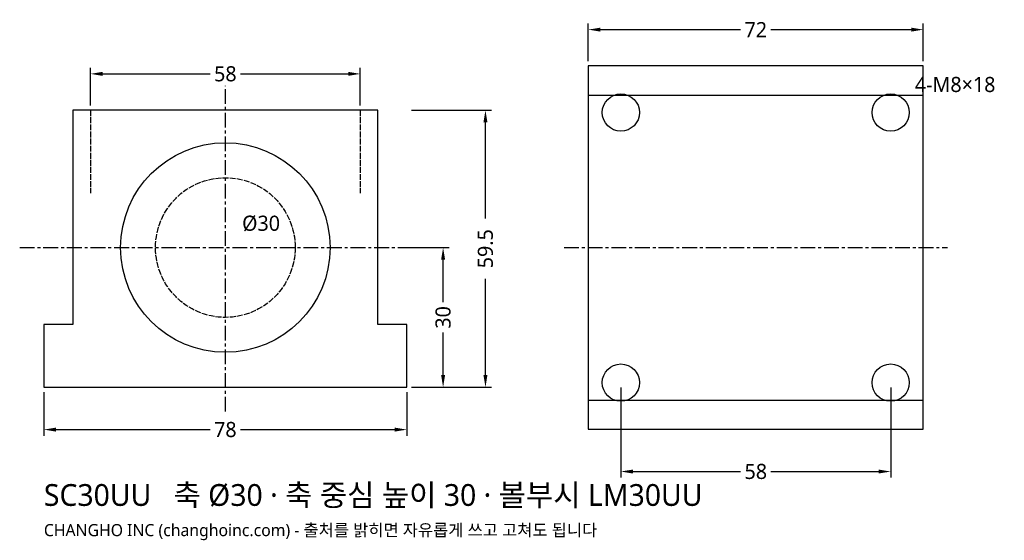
# Model space of a CAD drawing. Header units: millimetres. Extents: x -44 to 167, y -33 to 79.
import ezdxf

# ---------------------------------------------------------------- set-up
doc = ezdxf.new("R2010")
doc.units = ezdxf.units.MM
doc.linetypes.add('CENTER', pattern=[5.08, 3.175, -0.635, 0.635, -0.635])
doc.linetypes.add('DASHED', pattern=[1.524, 1.27, -0.254])
for name, color, linetype in [('문자', 7, 'CONTINUOUS'), ('숨은선', 3, 'DASHED'), ('외형선', 7, 'CONTINUOUS'), ('중심선', 1, 'CENTER'), ('치수', 4, 'CONTINUOUS')]:
    doc.layers.add(name, color=color, linetype=linetype)
doc.styles.add('CH_KOR', font='malgun.ttf')
doc.dimstyles.new('CH_DIM', dxfattribs={"dimtxt": 2.5, "dimasz": 2, "dimexe": 1, "dimexo": 0.8, "dimgap": 0.8, "dimtad": 1, "dimdec": 1, "dimdsep": 46, "dimtxsty": 'CH_KOR', "dimcen": 2.5, "dimclrd": 4, "dimclre": 4, "dimclrt": 4, "dimazin": 3, "dimtfac": 1, "dimtmove": 0, "dimatfit": 3})

# ---------------------------------------------------------------- blocks, each defined once
blk = doc.blocks.new('_CLOSEDFILLED')
at = {"color": 0, "linetype": 'BYBLOCK'}
blk.add_solid([(-1, 0.164), (0, 0), (-1, -0.164)], dxfattribs=at)
blk = doc.blocks.new('*D1')
at = {"color": 4}
for p, q in [((-39, -1.04), (-39, -10.4)), ((39, -1.04), (39, -10.4)), ((-36.4, -9.1), (-3.25, -9.1)), ((3.25, -9.1), (36.4, -9.1))]:
    blk.add_line(p, q, dxfattribs=at)
at = {"layer": 'Defpoints'}
for p in [(-39, 0), (39, 0), (-39, -9.1)]:
    blk.add_point(p, dxfattribs=at)
at = {"layer": '치수', "color": 4, "xscale": 2.6, "yscale": 2.6, "rotation": 180}
blk.add_blockref('_CLOSEDFILLED', (-39, -9.1), dxfattribs=at)
at = {"layer": '치수', "color": 4, "xscale": 2.6, "yscale": 2.6}
blk.add_blockref('_CLOSEDFILLED', (39, -9.1), dxfattribs=at)
at = {"layer": '치수', "color": 4, "insert": (0, -9.1), "char_height": 3.25, "attachment_point": 5, "style": 'CH_KOR'}
blk.add_mtext('78', dxfattribs=at)
blk = doc.blocks.new('*D2')
at = {"color": 4}
for p, q in [((-29, 60.54), (-29, 68.6)), ((29, 60.54), (29, 68.6)), ((-26.4, 67.3), (-3.25, 67.3)), ((3.25, 67.3), (26.4, 67.3))]:
    blk.add_line(p, q, dxfattribs=at)
at = {"layer": 'Defpoints'}
for p in [(-29, 67.3), (-29, 59.5), (29, 59.5)]:
    blk.add_point(p, dxfattribs=at)
at = {"layer": '치수', "color": 4, "xscale": 2.6, "yscale": 2.6, "rotation": 180}
blk.add_blockref('_CLOSEDFILLED', (-29, 67.3), dxfattribs=at)
at = {"layer": '치수', "color": 4, "xscale": 2.6, "yscale": 2.6}
blk.add_blockref('_CLOSEDFILLED', (29, 67.3), dxfattribs=at)
at = {"layer": '치수', "color": 4, "insert": (0, 67.3), "char_height": 3.25, "attachment_point": 5, "style": 'CH_KOR'}
blk.add_mtext('58', dxfattribs=at)
blk = doc.blocks.new('*D3')
at = {"color": 4}
for p, q in [((40.04, 59.5), (57.2, 59.5)), ((55.9, 36.25), (55.9, 56.9)), ((55.9, 2.6), (55.9, 23.25)), ((40.04, 0), (57.2, 0))]:
    blk.add_line(p, q, dxfattribs=at)
at = {"layer": 'Defpoints'}
for p in [(39, 59.5), (39, 0), (55.9, 0)]:
    blk.add_point(p, dxfattribs=at)
at = {"layer": '치수', "color": 4, "xscale": 2.6, "yscale": 2.6}
for p, rotation in [((55.9, 59.5), 90), ((55.9, 0), 270)]:
    blk.add_blockref('_CLOSEDFILLED', p, dxfattribs=dict(at, rotation=rotation))
at = {"layer": '치수', "color": 4, "insert": (55.9, 29.75), "char_height": 3.25, "attachment_point": 5, "rotation": 90, "style": 'CH_KOR'}
blk.add_mtext('59.5', dxfattribs=at)
blk = doc.blocks.new('*D4')
at = {"color": 4}
for p, q in [((40.04, 30), (48.1, 30)), ((46.8, 18.25), (46.8, 27.4)), ((46.8, 2.6), (46.8, 11.75)), ((40.04, 0), (48.1, 0))]:
    blk.add_line(p, q, dxfattribs=at)
at = {"layer": 'Defpoints'}
for p in [(39, 30), (39, 0), (46.8, 0)]:
    blk.add_point(p, dxfattribs=at)
at = {"layer": '치수', "color": 4, "xscale": 2.6, "yscale": 2.6}
for p, rotation in [((46.8, 30), 90), ((46.8, 0), 270)]:
    blk.add_blockref('_CLOSEDFILLED', p, dxfattribs=dict(at, rotation=rotation))
at = {"layer": '치수', "color": 4, "insert": (46.8, 15), "char_height": 3.25, "attachment_point": 5, "rotation": 90, "style": 'CH_KOR'}
blk.add_mtext('30', dxfattribs=at)
blk = doc.blocks.new('*D5')
at = {"color": 4}
for p, q in [((78, 70.04), (78, 78.1)), ((80.6, 76.8), (110.75, 76.8)), ((117.25, 76.8), (147.4, 76.8)), ((150, 70.04), (150, 78.1))]:
    blk.add_line(p, q, dxfattribs=at)
at = {"layer": 'Defpoints'}
for p in [(78, 76.8), (78, 69), (150, 69)]:
    blk.add_point(p, dxfattribs=at)
at = {"layer": '치수', "color": 4, "xscale": 2.6, "yscale": 2.6, "rotation": 180}
blk.add_blockref('_CLOSEDFILLED', (78, 76.8), dxfattribs=at)
at = {"layer": '치수', "color": 4, "xscale": 2.6, "yscale": 2.6}
blk.add_blockref('_CLOSEDFILLED', (150, 76.8), dxfattribs=at)
at = {"layer": '치수', "color": 4, "insert": (114, 76.8), "char_height": 3.25, "attachment_point": 5, "style": 'CH_KOR'}
blk.add_mtext('72', dxfattribs=at)
blk = doc.blocks.new('*D6')
at = {"color": 4}
for p, q in [((85, -0.04), (85, -19.4)), ((143, -0.04), (143, -19.4)), ((87.6, -18.1), (110.75, -18.1)), ((117.25, -18.1), (140.4, -18.1))]:
    blk.add_line(p, q, dxfattribs=at)
at = {"layer": 'Defpoints'}
for p in [(85, 1), (143, 1), (85, -18.1)]:
    blk.add_point(p, dxfattribs=at)
at = {"layer": '치수', "color": 4, "xscale": 2.6, "yscale": 2.6, "rotation": 180}
blk.add_blockref('_CLOSEDFILLED', (85, -18.1), dxfattribs=at)
at = {"layer": '치수', "color": 4, "xscale": 2.6, "yscale": 2.6}
blk.add_blockref('_CLOSEDFILLED', (143, -18.1), dxfattribs=at)
at = {"layer": '치수', "color": 4, "insert": (114, -18.1), "char_height": 3.25, "attachment_point": 5, "style": 'CH_KOR'}
blk.add_mtext('58', dxfattribs=at)

msp = doc.modelspace()

# ---------------------------------------------------------------- linework, layer by layer
at = {"layer": '숨은선'}
for p, q in [((-29, 59.5), (-29, 41.65)), ((29, 59.5), (29, 41.65))]:
    msp.add_line(p, q, dxfattribs=at)
msp.add_circle((0, 30), 15, dxfattribs=at)
at = {"layer": '외형선'}
for p, q in [((78, 62.76), (150, 62.76)), ((78, -2.76), (150, -2.76))]:
    msp.add_line(p, q, dxfattribs=at)
for points in [[(78, -9), (150, -9), (150, 69), (78, 69)], [(-39, 0), (39, 0), (39, 13.5), (32.76, 13.5), (32.76, 59.5), (-32.76, 59.5), (-32.76, 13.5), (-39, 13.5)]]:
    msp.add_lwpolyline(points, close=True, dxfattribs=at)
for centre, radius in [((85, 59), 4), ((143, 59), 4), ((0, 30), 22.5), ((85, 1), 4), ((143, 1), 4)]:
    msp.add_circle(centre, radius, dxfattribs=at)
at = {"layer": '중심선'}
for p, q in [((0, -5.2), (0, 64.7)), ((-44.2, 30), (44.2, 30)), ((72.8, 30), (155.2, 30))]:
    msp.add_line(p, q, dxfattribs=at)

# ---------------------------------------------------------------- texts
at = {"layer": '문자', "style": 'CH_KOR'}
for s, height, p in [('4-M8×18', 3.25, (148.2, 63.4)), ('Ø30', 3.25, (3.6, 33.6)), ('SC30UU   축 Ø30 · 축 중심 높이 30 · 볼부시 LM30UU', 4.68, (-39, -25.48)), ('CHANGHO INC (changhoinc.com) - 출처를 밝히면 자유롭게 쓰고 고쳐도 됩니다', 2.6, (-39, -31.98))]:
    msp.add_text(s, height=height, dxfattribs=at).set_placement(p)

# ---------------------------------------------------------------- dimensions: what is measured, and where the dimension line sits
at = {"layer": '치수'}
for base, p1, p2, picture, middle in [((78, 76.8), (78, 69), (150, 69), '*D5', (114, 76.8)), ((-29, 67.3), (-29, 59.5), (29, 59.5), '*D2', (0, 67.3)), ((-39, -9.1), (-39, 0), (39, 0), '*D1', (0, -9.1)), ((85, -18.1), (85, 1), (143, 1), '*D6', (114, -18.1))]:
    dim = msp.add_linear_dim(base=base, p1=p1, p2=p2, dimstyle='CH_DIM', override={"dimscale": 1.3}, dxfattribs=at)
    dim.commit()
    dim.dimension.update_dxf_attribs({"geometry": picture, "text_midpoint": middle})
dim = msp.add_linear_dim(base=(55.9, 0), p1=(39, 0), p2=(39, 59.5), angle=90, text='59.5', dimstyle='CH_DIM', override={"dimscale": 1.3}, dxfattribs=at)
dim.commit()
dim.dimension.update_dxf_attribs({"geometry": '*D3', "text_midpoint": (55.9, 29.75)})
dim = msp.add_linear_dim(base=(46.8, 0), p1=(39, 0), p2=(39, 30), angle=90, dimstyle='CH_DIM', override={"dimscale": 1.3}, dxfattribs=at)
dim.commit()
dim.dimension.update_dxf_attribs({"geometry": '*D4', "text_midpoint": (46.8, 15)})

doc.saveas('drawing.dxf')
